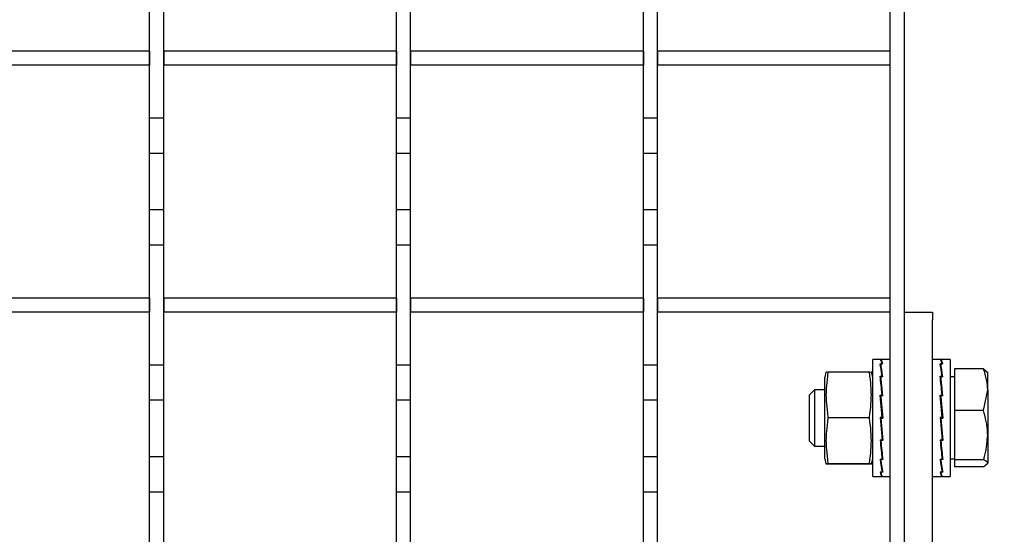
# Model space of a CAD drawing. Extents: x -72 to 51457, y 0 to 26838.
# Tile 118 of 203: x 9474 to 9613, y 9611 to 9684. Entities that reach past the tile are written whole.
import ezdxf
from ezdxf.enums import TextEntityAlignment as Align

# ---------------------------------------------------------------- set-up
doc = ezdxf.new("R2010")
doc.units = 0
doc.header["$LTSCALE"] = 12
for name, pattern in [('LDM', [0]), ('LEA', [0]), ('LFUN', [0]), ('SOLID_THIN', [0])]:
    doc.linetypes.add(name, pattern=pattern)
doc.layers.get('0').update_dxf_attribs({"linetype": 'CONTINUOUS'})
doc.layers.add('4', color=7, linetype='CONTINUOUS')
doc.styles.get("Standard").update_dxf_attribs({"font": 'medtext', "width": 0.75})
doc.styles.add('TDM', font='TXT', dxfattribs={"width": 0.675})
doc.dimstyles.new('MEDDIM1642', dxfattribs={"dimscale": 20, "dimtxt": 6, "dimasz": 3.5, "dimexe": 2.5, "dimexo": 2.5, "dimgap": 1.665, "dimtad": 1, "dimdec": 4, "dimrnd": 1, "dimzin": 12, "dimdsep": 46, "dimtxsty": 'Standard', "dimblk": 'MEDFUNV_7', "dimcen": 30, "dimclrd": 7, "dimclre": 7, "dimclrt": 7, "dimadec": 0, "dimazin": 0, "dimtfac": 0.7, "dimtdec": 4, "dimtmove": 0, "dimatfit": 3, "dimldrblk": 'MEDFUNV_7', "dimfxl": 0, "dimtolj": 1, "dimtzin": 0, "dimarcsym": 0})
doc.dimstyles.new('MEDDIM8157', dxfattribs={"dimscale": 20, "dimtxt": 6, "dimasz": 3.5, "dimexe": 2.5, "dimexo": 2.5, "dimgap": 1.665, "dimtad": 1, "dimdec": 4, "dimrnd": 1, "dimzin": 12, "dimdsep": 46, "dimtxsty": 'Standard', "dimblk": 'MEDFUNV_7', "dimcen": 30, "dimclrd": 7, "dimclre": 7, "dimclrt": 7, "dimadec": 0, "dimazin": 0, "dimtfac": 0.7, "dimtdec": 4, "dimtmove": 0, "dimatfit": 3, "dimldrblk": 'MEDFUNV_7', "dimfxl": 0, "dimtolj": 1, "dimtzin": 0, "dimarcsym": 0})

# ---------------------------------------------------------------- blocks, each defined once
blk = doc.blocks.new('MEDFUNV_6')
at = {"color": 0, "linetype": 'LFUN', "lineweight": -2}
for points in [[(1, 0.1333), (0, 0), (1, -0.1333), (1, 0.1333)], [(1, 0.1111), (0.1667, 0), (1, -0.1111)], [(1, 0.0889), (0.3333, 0), (1, -0.0889)], [(1, 0.0667), (0.5, 0), (1, -0.0667)], [(1, 0.0444), (0.6667, 0), (1, -0.0444)], [(1, 0.0222), (0.8333, 0), (1, -0.0222)]]:
    blk.add_lwpolyline(points, dxfattribs=at)
blk = doc.blocks.new('MEDFUNV_7')
at = {"color": 0, "linetype": 'LFUN', "lineweight": -2}
for points in [[(-1, 0.1333), (0, 0), (-1, -0.1333), (-1, 0.1333)], [(-1, 0.1111), (-0.1667, 0), (-1, -0.1111)], [(-1, 0.0889), (-0.3333, 0), (-1, -0.0889)], [(-1, 0.0667), (-0.5, 0), (-1, -0.0667)], [(-1, 0.0444), (-0.6667, 0), (-1, -0.0444)], [(-1, 0.0222), (-0.8333, 0), (-1, -0.0222)]]:
    blk.add_lwpolyline(points, dxfattribs=at)
blk = doc.blocks.new('MEDCLUMP_DIM_1643_')
at = {"layer": '4', "color": 7, "linetype": 'LEA', "lineweight": 25}
for p, q in [((5834.76, 9566.68), (5834.76, 10860.26)), ((10834.76, 9478.68), (10834.76, 10860.26))]:
    blk.add_line(p, q, dxfattribs=at)
at = {"layer": '4', "color": 7, "linetype": 'LDM', "lineweight": 25}
blk.add_line((5834.76, 10810.26), (10834.76, 10810.26), dxfattribs=at)
at = {"layer": '4', "color": 7, "linetype": 'LDM', "lineweight": 25, "xscale": 70, "yscale": 70, "zscale": 70}
for name, p in [('MEDFUNV_6', (5834.76, 10810.26)), ('MEDFUNV_7', (10834.76, 10810.26))]:
    blk.add_blockref(name, p, dxfattribs=at)
at = {"layer": '4', "color": 7, "lineweight": 25, "style": 'TDM', "width": 0.781579}
blk.add_text('5000', height=120, dxfattribs=at).set_placement((8186.26, 10810.26), align=Align.BOTTOM_LEFT)
blk = doc.blocks.new('*D70')
at = {"lineweight": 0}
blk.add_blockref('MEDCLUMP_DIM_1643_', (0, 0), dxfattribs=at)
blk = doc.blocks.new('MEDCLUMP_DIM_8158_')
at = {"layer": '4', "color": 7, "linetype": 'LEA', "lineweight": 25}
for p, q in [((5834.76, 10690.47), (5834.76, 11104.98)), ((11834.76, 9566.34), (11834.76, 11104.98))]:
    blk.add_line(p, q, dxfattribs=at)
at = {"layer": '4', "color": 7, "linetype": 'LDM', "lineweight": 25}
blk.add_line((5834.76, 11054.98), (11834.76, 11054.98), dxfattribs=at)
at = {"layer": '4', "color": 7, "linetype": 'LDM', "lineweight": 25, "xscale": 70, "yscale": 70, "zscale": 70}
for name, p in [('MEDFUNV_6', (5834.76, 11054.98)), ('MEDFUNV_7', (11834.76, 11054.98))]:
    blk.add_blockref(name, p, dxfattribs=at)
at = {"layer": '4', "color": 7, "lineweight": 25, "style": 'TDM'}
for s, width, p in [('( Option Aquaclean)', 0.748515, (8267.25, 11054.98)), ('6000', 0.781579, (7890.26, 11054.98))]:
    blk.add_text(s, height=120, dxfattribs=dict(at, width=width)).set_placement(p, align=Align.BOTTOM_LEFT)
blk = doc.blocks.new('*D16')
at = {"lineweight": 0}
blk.add_blockref('MEDCLUMP_DIM_8158_', (0, 0), dxfattribs=at)
blk = doc.blocks.new('Vela_Drauf')
at = {"color": 7, "linetype": 'SOLID_THIN', "lineweight": 25}
for p, q in [((9597.26, 9537.68), (9597.26, 9787.68)), ((9599.26, 9642.63), (9599.26, 9787.68)), ((9492.26, 9670.18), (9492.26, 9687.18)), ((9494.26, 9670.18), (9494.26, 9687.18)), ((9527.26, 9670.18), (9527.26, 9687.18)), ((9529.26, 9670.18), (9529.26, 9687.18)), ((9562.26, 9670.18), (9562.26, 9687.18)), ((9564.26, 9670.18), (9564.26, 9687.18)), ((9492.26, 9679.68), (9459.26, 9679.68)), ((9492.26, 9679.68), (9492.26, 9677.68)), ((9494.26, 9679.68), (9494.26, 9677.68)), ((9527.26, 9679.68), (9494.26, 9679.68)), ((9527.26, 9679.68), (9527.26, 9677.68)), ((9529.26, 9679.68), (9529.26, 9677.68)), ((9562.26, 9679.68), (9529.26, 9679.68)), ((9562.26, 9679.68), (9562.26, 9677.68)), ((9564.26, 9679.68), (9564.26, 9677.68)), ((9597.26, 9679.68), (9564.26, 9679.68)), ((9597.26, 9677.68), (9597.26, 9679.68)), ((9492.26, 9677.68), (9459.26, 9677.68)), ((9527.26, 9677.68), (9494.26, 9677.68)), ((9562.26, 9677.68), (9529.26, 9677.68)), ((9597.26, 9677.68), (9564.26, 9677.68)), ((9494.26, 9670.18), (9492.26, 9670.18)), ((9492.26, 9665.18), (9492.26, 9670.18)), ((9494.26, 9665.18), (9494.26, 9670.18)), ((9529.26, 9670.18), (9527.26, 9670.18)), ((9527.26, 9665.18), (9527.26, 9670.18)), ((9529.26, 9665.18), (9529.26, 9670.18)), ((9564.26, 9670.18), (9562.26, 9670.18)), ((9562.26, 9665.18), (9562.26, 9670.18)), ((9564.26, 9665.18), (9564.26, 9670.18)), ((9494.26, 9665.18), (9492.26, 9665.18)), ((9492.26, 9657.18), (9492.26, 9665.18)), ((9494.26, 9657.18), (9494.26, 9665.18)), ((9529.26, 9665.18), (9527.26, 9665.18)), ((9527.26, 9657.18), (9527.26, 9665.18)), ((9529.26, 9657.18), (9529.26, 9665.18)), ((9564.26, 9665.18), (9562.26, 9665.18)), ((9562.26, 9657.18), (9562.26, 9665.18)), ((9564.26, 9657.18), (9564.26, 9665.18)), ((9494.26, 9657.18), (9492.26, 9657.18)), ((9492.26, 9652.18), (9492.26, 9657.18)), ((9494.26, 9652.18), (9494.26, 9657.18)), ((9529.26, 9657.18), (9527.26, 9657.18)), ((9527.26, 9652.18), (9527.26, 9657.18)), ((9529.26, 9652.18), (9529.26, 9657.18)), ((9564.26, 9657.18), (9562.26, 9657.18)), ((9562.26, 9652.18), (9562.26, 9657.18)), ((9564.26, 9652.18), (9564.26, 9657.18)), ((9494.26, 9652.18), (9492.26, 9652.18)), ((9492.26, 9635.18), (9492.26, 9652.18)), ((9494.26, 9635.18), (9494.26, 9652.18)), ((9529.26, 9652.18), (9527.26, 9652.18)), ((9527.26, 9635.18), (9527.26, 9652.18)), ((9529.26, 9635.18), (9529.26, 9652.18)), ((9564.26, 9652.18), (9562.26, 9652.18)), ((9562.26, 9635.18), (9562.26, 9652.18)), ((9564.26, 9635.18), (9564.26, 9652.18)), ((9492.26, 9644.68), (9459.26, 9644.68)), ((9492.26, 9644.68), (9492.26, 9642.68)), ((9494.26, 9644.68), (9494.26, 9642.68)), ((9527.26, 9644.68), (9494.26, 9644.68)), ((9527.26, 9644.68), (9527.26, 9642.68)), ((9529.26, 9644.68), (9529.26, 9642.68)), ((9562.26, 9644.68), (9529.26, 9644.68)), ((9562.26, 9644.68), (9562.26, 9642.68)), ((9564.26, 9644.68), (9564.26, 9642.68)), ((9597.26, 9644.68), (9564.26, 9644.68)), ((9597.26, 9642.68), (9597.26, 9644.68)), ((9492.26, 9642.68), (9459.26, 9642.68)), ((9527.26, 9642.68), (9494.26, 9642.68)), ((9562.26, 9642.68), (9529.26, 9642.68)), ((9597.26, 9642.68), (9564.26, 9642.68)), ((9599.26, 9642.68), (9603.26, 9642.68)), ((9599.26, 9641.58), (9599.26, 9642.63)), ((9599.26, 9524.68), (9599.26, 9641.58)), ((9603.26, 9642.68), (9603.26, 9641.58)), ((9603.26, 9524.68), (9603.26, 9641.58)), ((9595.82, 9635.98), (9594.76, 9635.98)), ((9594.76, 9619.38), (9594.76, 9635.98)), ((9595.83, 9635.98), (9595.91, 9635.98)), ((9596.19, 9635.98), (9595.91, 9635.98)), ((9595.91, 9635.98), (9595.91, 9635.92)), ((9597.26, 9635.98), (9596.19, 9635.98)), ((9604.32, 9635.98), (9603.26, 9635.98)), ((9604.33, 9635.98), (9604.41, 9635.98)), ((9604.69, 9635.98), (9604.41, 9635.98)), ((9604.41, 9635.98), (9604.41, 9635.92)), ((9605.76, 9635.98), (9604.69, 9635.98)), ((9605.76, 9635.98), (9605.76, 9620.76)), ((9494.26, 9635.18), (9492.26, 9635.18)), ((9492.26, 9630.18), (9492.26, 9635.18)), ((9494.26, 9630.18), (9494.26, 9635.18)), ((9529.26, 9635.18), (9527.26, 9635.18)), ((9527.26, 9630.18), (9527.26, 9635.18)), ((9529.26, 9630.18), (9529.26, 9635.18)), ((9564.26, 9635.18), (9562.26, 9635.18)), ((9562.26, 9630.18), (9562.26, 9635.18)), ((9564.26, 9630.18), (9564.26, 9635.18)), ((9595.82, 9635.37), (9596.01, 9635.37)), ((9596.19, 9635.34), (9595.91, 9635.34)), ((9595.91, 9635.34), (9595.92, 9634.86)), ((9595.92, 9634.91), (9595.91, 9634.91)), ((9596.01, 9635.37), (9596.1, 9635.37)), ((9596.01, 9635.34), (9596.01, 9635.37)), ((9596.1, 9635.37), (9596.1, 9635.34)), ((9604.32, 9635.37), (9604.51, 9635.37)), ((9604.69, 9635.34), (9604.41, 9635.34)), ((9604.41, 9635.34), (9604.42, 9634.86)), ((9604.42, 9634.91), (9604.41, 9634.91)), ((9604.51, 9635.37), (9604.6, 9635.37)), ((9604.51, 9635.34), (9604.51, 9635.37)), ((9604.6, 9635.37), (9604.6, 9635.34)), ((9610.48, 9634.64), (9606.36, 9634.64)), ((9606.36, 9634.64), (9606.36, 9628.72)), ((9610.48, 9634.64), (9611.06, 9634.12)), ((9588.14, 9634.18), (9587.96, 9633.48)), ((9587.96, 9621.88), (9587.96, 9633.48)), ((9588.41, 9634.21), (9594.3, 9634.21)), ((9594.76, 9633.48), (9594.57, 9634.18)), ((9595.82, 9633.59), (9596.01, 9633.59)), ((9595.91, 9633.23), (9595.86, 9633.23)), ((9596.19, 9633.53), (9595.91, 9633.53)), ((9595.91, 9633.53), (9595.92, 9633.17)), ((9595.92, 9633.17), (9596.16, 9630.83)), ((9596.01, 9633.59), (9596.1, 9633.59)), ((9596.01, 9633.53), (9596.01, 9633.59)), ((9596.02, 9634.21), (9596.13, 9633.53)), ((9596.1, 9633.59), (9596.1, 9633.53)), ((9604.32, 9633.59), (9604.51, 9633.59)), ((9604.41, 9633.23), (9604.36, 9633.23)), ((9604.69, 9633.53), (9604.41, 9633.53)), ((9604.41, 9633.53), (9604.42, 9633.17)), ((9604.42, 9633.17), (9604.66, 9630.83)), ((9604.51, 9633.59), (9604.6, 9633.59)), ((9604.51, 9633.53), (9604.51, 9633.59)), ((9604.52, 9634.21), (9604.63, 9633.53)), ((9604.6, 9633.59), (9604.6, 9633.53)), ((9606.36, 9633.5), (9605.76, 9633.5)), ((9611.06, 9631.68), (9611.06, 9634.18)), ((9586.52, 9631.68), (9585.76, 9630.92)), ((9587.96, 9631.68), (9586.52, 9631.68)), ((9586.52, 9631.68), (9586.52, 9623.68)), ((9610.48, 9628.72), (9611.06, 9631.68)), ((9611.06, 9631.68), (9611.06, 9625.24)), ((9585.76, 9630.92), (9585.76, 9624.45)), ((9595.82, 9630.91), (9596.01, 9630.91)), ((9595.91, 9630.72), (9595.83, 9630.72)), ((9596.19, 9630.83), (9595.91, 9630.83)), ((9595.91, 9630.83), (9595.92, 9630.63)), ((9595.92, 9630.63), (9596.18, 9627.65)), ((9596.01, 9630.91), (9596.1, 9630.91)), ((9596.01, 9630.91), (9596.01, 9630.91)), ((9596.01, 9630.83), (9596.01, 9630.91)), ((9596.1, 9630.91), (9596.1, 9630.83)), ((9604.32, 9630.91), (9604.51, 9630.91)), ((9604.41, 9630.72), (9604.33, 9630.72)), ((9604.69, 9630.83), (9604.41, 9630.83)), ((9604.41, 9630.83), (9604.42, 9630.63)), ((9604.42, 9630.63), (9604.68, 9627.65)), ((9604.51, 9630.91), (9604.6, 9630.91)), ((9604.51, 9630.83), (9604.51, 9630.91)), ((9604.6, 9630.91), (9604.6, 9630.83)), ((9494.26, 9630.18), (9492.26, 9630.18)), ((9492.26, 9622.18), (9492.26, 9630.18)), ((9494.26, 9622.18), (9494.26, 9630.18)), ((9529.26, 9630.18), (9527.26, 9630.18)), ((9527.26, 9622.18), (9527.26, 9630.18)), ((9529.26, 9622.18), (9529.26, 9630.18)), ((9564.26, 9630.18), (9562.26, 9630.18)), ((9562.26, 9622.18), (9562.26, 9630.18)), ((9564.26, 9622.18), (9564.26, 9630.18)), ((9588.41, 9627.73), (9594.3, 9627.73)), ((9595.82, 9627.74), (9596.01, 9627.74)), ((9595.83, 9627.74), (9595.82, 9627.74)), ((9595.83, 9627.74), (9596.09, 9624.76)), ((9596.01, 9627.74), (9595.83, 9627.74)), ((9596.19, 9627.65), (9595.91, 9627.65)), ((9595.91, 9627.65), (9595.92, 9627.65)), ((9596.01, 9627.65), (9595.92, 9627.65)), ((9596.01, 9627.74), (9596.1, 9627.74)), ((9596.01, 9627.65), (9596.01, 9627.74)), ((9596.01, 9627.74), (9596.01, 9627.74)), ((9596.09, 9627.74), (9596.01, 9627.74)), ((9596.01, 9627.74), (9596.01, 9627.74)), ((9596.01, 9627.65), (9596.18, 9627.65)), ((9596.1, 9627.74), (9596.09, 9627.74)), ((9596.19, 9627.65), (9596.18, 9627.65)), ((9604.32, 9627.74), (9604.51, 9627.74)), ((9604.33, 9627.74), (9604.32, 9627.74)), ((9604.33, 9627.74), (9604.59, 9624.76)), ((9604.51, 9627.74), (9604.33, 9627.74)), ((9604.69, 9627.65), (9604.41, 9627.65)), ((9604.41, 9627.65), (9604.42, 9627.65)), ((9604.51, 9627.65), (9604.42, 9627.65)), ((9604.51, 9627.74), (9604.6, 9627.74)), ((9604.51, 9627.65), (9604.51, 9627.74)), ((9604.51, 9627.74), (9604.51, 9627.74)), ((9604.59, 9627.74), (9604.51, 9627.74)), ((9604.51, 9627.74), (9604.51, 9627.74)), ((9604.51, 9627.65), (9604.68, 9627.65)), ((9604.6, 9627.74), (9604.59, 9627.74)), ((9604.69, 9627.65), (9604.68, 9627.65)), ((9610.48, 9628.72), (9606.36, 9628.72)), ((9606.36, 9628.72), (9606.36, 9621.76)), ((9596.1, 9624.56), (9596.09, 9624.76)), ((9604.6, 9624.56), (9604.59, 9624.76)), ((9611.06, 9625.24), (9611.06, 9621.25)), ((9585.76, 9624.45), (9586.52, 9623.68)), ((9586.52, 9623.68), (9587.96, 9623.68)), ((9595.82, 9624.56), (9596.01, 9624.56)), ((9595.85, 9624.56), (9596.09, 9622.23)), ((9595.91, 9624.48), (9595.91, 9624.56)), ((9596.19, 9624.48), (9595.91, 9624.48)), ((9596.01, 9624.56), (9596.1, 9624.56)), ((9596.09, 9624.68), (9596.17, 9624.68)), ((9604.32, 9624.56), (9604.51, 9624.56)), ((9604.35, 9624.56), (9604.59, 9622.23)), ((9604.41, 9624.48), (9604.41, 9624.56)), ((9604.69, 9624.48), (9604.41, 9624.48)), ((9604.51, 9624.56), (9604.6, 9624.56)), ((9604.59, 9624.68), (9604.67, 9624.68)), ((9494.26, 9622.18), (9492.26, 9622.18)), ((9492.26, 9617.18), (9492.26, 9622.18)), ((9494.26, 9617.18), (9494.26, 9622.18)), ((9529.26, 9622.18), (9527.26, 9622.18)), ((9527.26, 9617.18), (9527.26, 9622.18)), ((9529.26, 9617.18), (9529.26, 9622.18)), ((9564.26, 9622.18), (9562.26, 9622.18)), ((9562.26, 9617.18), (9562.26, 9622.18)), ((9564.26, 9617.18), (9564.26, 9622.18)), ((9596.1, 9621.86), (9596.09, 9622.23)), ((9596.09, 9622.16), (9596.15, 9622.16)), ((9604.6, 9621.86), (9604.59, 9622.23)), ((9604.59, 9622.16), (9604.65, 9622.16)), ((9587.96, 9621.88), (9588.14, 9621.18)), ((9588.41, 9621.21), (9594.3, 9621.21)), ((9588.41, 9621.16), (9594.3, 9621.16)), ((9594.57, 9621.18), (9594.76, 9621.88)), ((9595.82, 9621.86), (9596.01, 9621.86)), ((9595.99, 9621.2), (9595.88, 9621.86)), ((9595.91, 9621.79), (9595.91, 9621.86)), ((9596.19, 9621.79), (9595.91, 9621.79)), ((9596.01, 9621.86), (9596.1, 9621.86)), ((9596.09, 9620.51), (9596.1, 9620.04)), ((9604.32, 9621.86), (9604.51, 9621.86)), ((9604.49, 9621.2), (9604.38, 9621.86)), ((9604.41, 9621.79), (9604.41, 9621.86)), ((9604.69, 9621.79), (9604.41, 9621.79)), ((9604.51, 9621.86), (9604.6, 9621.86)), ((9604.59, 9620.51), (9604.6, 9620.04)), ((9605.76, 9621.87), (9606.36, 9621.87)), ((9605.76, 9620.76), (9605.76, 9619.38)), ((9610.48, 9621.76), (9606.36, 9621.76)), ((9606.36, 9621.76), (9606.36, 9620.73)), ((9610.48, 9620.73), (9606.36, 9620.73)), ((9610.48, 9620.73), (9611.06, 9621.25)), ((9594.76, 9619.38), (9595.82, 9619.38)), ((9595.82, 9620.04), (9596.01, 9620.04)), ((9595.82, 9619.38), (9596.01, 9619.38)), ((9595.91, 9620), (9595.91, 9620.04)), ((9596.19, 9620), (9595.91, 9620)), ((9596.19, 9619.38), (9595.91, 9619.38)), ((9596.01, 9620.04), (9596.1, 9620.04)), ((9596.01, 9619.38), (9596.1, 9619.38)), ((9596.09, 9620.48), (9596.1, 9620.48)), ((9596.1, 9619.38), (9596.1, 9619.45)), ((9596.19, 9619.38), (9597.26, 9619.38)), ((9603.26, 9619.38), (9604.32, 9619.38)), ((9604.32, 9620.04), (9604.51, 9620.04)), ((9604.32, 9619.38), (9604.51, 9619.38)), ((9604.41, 9620), (9604.41, 9620.04)), ((9604.69, 9620), (9604.41, 9620)), ((9604.69, 9619.38), (9604.41, 9619.38)), ((9604.51, 9620.04), (9604.6, 9620.04)), ((9604.51, 9619.38), (9604.6, 9619.38)), ((9604.59, 9620.48), (9604.6, 9620.48)), ((9604.6, 9619.38), (9604.6, 9619.45)), ((9604.69, 9619.38), (9605.76, 9619.38)), ((9494.26, 9617.18), (9492.26, 9617.18)), ((9492.26, 9600.18), (9492.26, 9617.18)), ((9494.26, 9600.18), (9494.26, 9617.18)), ((9529.26, 9617.18), (9527.26, 9617.18)), ((9527.26, 9600.18), (9527.26, 9617.18)), ((9529.26, 9600.18), (9529.26, 9617.18)), ((9564.26, 9617.18), (9562.26, 9617.18)), ((9562.26, 9600.18), (9562.26, 9617.18)), ((9564.26, 9600.18), (9564.26, 9617.18))]:
    blk.add_line(p, q, dxfattribs=at)
for points in [[(9596.1, 9627.74), (9595.96, 9629.36), (9595.82, 9630.91)], [(9596.19, 9627.65), (9596.05, 9629.27), (9595.91, 9630.83)], [(9604.6, 9627.74), (9604.46, 9629.36), (9604.32, 9630.91)], [(9604.69, 9627.65), (9604.55, 9629.27), (9604.41, 9630.83)], [(9595.82, 9627.74), (9595.96, 9626.12), (9596.1, 9624.56)], [(9595.91, 9627.65), (9596.05, 9626.03), (9596.19, 9624.48)], [(9604.32, 9627.74), (9604.46, 9626.12), (9604.6, 9624.56)], [(9604.41, 9627.65), (9604.55, 9626.03), (9604.69, 9624.48)]]:
    blk.add_lwpolyline(points, dxfattribs=at)
for points in [[(9596.1, 9635.37), (9596.01, 9635.78), (9595.91, 9635.99), (9595.82, 9635.98)], [(9596.19, 9635.34), (9596.1, 9635.76), (9596, 9635.98), (9595.91, 9635.98)], [(9604.6, 9635.37), (9604.51, 9635.78), (9604.41, 9635.99), (9604.32, 9635.98)], [(9604.69, 9635.34), (9604.6, 9635.76), (9604.5, 9635.98), (9604.41, 9635.98)], [(9596.1, 9633.59), (9596, 9634.38), (9595.91, 9634.95), (9595.82, 9635.37)], [(9596.19, 9633.53), (9596.09, 9634.33), (9596, 9634.91), (9595.91, 9635.34)], [(9604.6, 9633.59), (9604.5, 9634.38), (9604.41, 9634.95), (9604.32, 9635.37)], [(9604.69, 9633.53), (9604.59, 9634.33), (9604.5, 9634.91), (9604.41, 9635.34)], [(9611.06, 9631.68), (9611.05, 9632.53), (9610.93, 9633.14), (9610.48, 9634.64)], [(9596.1, 9630.91), (9596, 9631.93), (9595.91, 9632.82), (9595.82, 9633.59)], [(9596.19, 9630.83), (9596.1, 9631.85), (9596, 9632.75), (9595.91, 9633.53)], [(9604.6, 9630.91), (9604.5, 9631.93), (9604.41, 9632.82), (9604.32, 9633.59)], [(9604.69, 9630.83), (9604.6, 9631.85), (9604.5, 9632.75), (9604.41, 9633.53)], [(9611.06, 9625.24), (9611.05, 9625.6), (9611.02, 9626.15), (9610.94, 9626.81), (9610.79, 9627.54), (9610.61, 9628.24), (9610.48, 9628.72)], [(9610.48, 9621.76), (9610.58, 9622.1), (9610.73, 9622.63), (9610.86, 9623.28), (9610.96, 9624.02), (9611.02, 9624.75), (9611.06, 9625.24)], [(9595.82, 9624.56), (9595.91, 9623.54), (9596, 9622.64), (9596.1, 9621.86)], [(9595.91, 9624.48), (9596, 9623.46), (9596.1, 9622.57), (9596.19, 9621.79)], [(9604.32, 9624.56), (9604.41, 9623.54), (9604.5, 9622.64), (9604.6, 9621.86)], [(9604.41, 9624.48), (9604.5, 9623.46), (9604.6, 9622.57), (9604.69, 9621.79)], [(9595.82, 9621.86), (9595.91, 9621.06), (9596, 9620.48), (9596.1, 9620.04)], [(9595.91, 9621.79), (9596, 9621), (9596.09, 9620.43), (9596.19, 9620)], [(9604.32, 9621.86), (9604.41, 9621.06), (9604.5, 9620.48), (9604.6, 9620.04)], [(9604.41, 9621.79), (9604.5, 9621), (9604.59, 9620.43), (9604.69, 9620)], [(9611.06, 9621.25), (9611.05, 9621.39), (9610.93, 9621.5), (9610.48, 9621.76)], [(9595.82, 9620.04), (9595.91, 9619.61), (9596.01, 9619.39), (9596.1, 9619.38)], [(9595.91, 9620), (9596, 9619.59), (9596.1, 9619.38), (9596.19, 9619.38)], [(9604.32, 9620.04), (9604.41, 9619.61), (9604.51, 9619.39), (9604.6, 9619.38)], [(9604.41, 9620), (9604.5, 9619.59), (9604.6, 9619.38), (9604.69, 9619.38)]]:
    blk.add_open_spline(points, degree=3, dxfattribs=at)
for points in [[(9588.17, 9634.18), (9588.15, 9634.19), (9588.14, 9634.19), (9588.14, 9634.19), (9588.14, 9634.19), (9588.21, 9634.2), (9588.41, 9634.21)], [(9588.41, 9634.21), (9588.21, 9632.55), (9588.14, 9631.8), (9588.14, 9630.98), (9588.15, 9630.15), (9588.21, 9629.39), (9588.41, 9627.73)], [(9594.3, 9627.73), (9594.51, 9629.39), (9594.57, 9630.14), (9594.57, 9630.96), (9594.57, 9631.79), (9594.51, 9632.55), (9594.3, 9634.21)], [(9594.3, 9634.21), (9594.5, 9634.2), (9594.57, 9634.19), (9594.57, 9634.19), (9594.57, 9634.19), (9594.56, 9634.19), (9594.54, 9634.18)], [(9588.41, 9627.73), (9588.21, 9626.07), (9588.14, 9625.31), (9588.14, 9624.48), (9588.15, 9623.64), (9588.21, 9622.88), (9588.41, 9621.21)], [(9594.3, 9621.21), (9594.51, 9622.88), (9594.57, 9623.63), (9594.57, 9624.46), (9594.57, 9625.3), (9594.51, 9626.06), (9594.3, 9627.73)], [(9588.41, 9621.21), (9588.2, 9621.2), (9588.14, 9621.19), (9588.14, 9621.18), (9588.14, 9621.18), (9588.21, 9621.17), (9588.41, 9621.16)], [(9594.3, 9621.16), (9594.5, 9621.17), (9594.57, 9621.18), (9594.57, 9621.18), (9594.57, 9621.19), (9594.51, 9621.2), (9594.3, 9621.21)]]:
    blk.add_open_spline(points, degree=3, knots=[0, 0, 0, 0, 1, 1, 1, 2, 2, 2, 2], dxfattribs=at)
blk = doc.blocks.new('Türen_Drauf')
at = {"color": 7, "linetype": 'SOLID_THIN', "lineweight": 25}
for p, q in [((9597.26, 9537.68), (9597.26, 9787.68)), ((9599.26, 9642.63), (9599.26, 9787.68)), ((9492.26, 9670.18), (9492.26, 9687.18)), ((9494.26, 9670.18), (9494.26, 9687.18)), ((9527.26, 9670.18), (9527.26, 9687.18)), ((9529.26, 9670.18), (9529.26, 9687.18)), ((9562.26, 9670.18), (9562.26, 9687.18)), ((9564.26, 9670.18), (9564.26, 9687.18)), ((9492.26, 9679.68), (9459.26, 9679.68)), ((9492.26, 9679.68), (9492.26, 9677.68)), ((9494.26, 9679.68), (9494.26, 9677.68)), ((9527.26, 9679.68), (9494.26, 9679.68)), ((9527.26, 9679.68), (9527.26, 9677.68)), ((9529.26, 9679.68), (9529.26, 9677.68)), ((9562.26, 9679.68), (9529.26, 9679.68)), ((9562.26, 9679.68), (9562.26, 9677.68)), ((9564.26, 9679.68), (9564.26, 9677.68)), ((9597.26, 9679.68), (9564.26, 9679.68)), ((9597.26, 9677.68), (9597.26, 9679.68)), ((9492.26, 9677.68), (9459.26, 9677.68)), ((9527.26, 9677.68), (9494.26, 9677.68)), ((9562.26, 9677.68), (9529.26, 9677.68)), ((9597.26, 9677.68), (9564.26, 9677.68)), ((9494.26, 9670.18), (9492.26, 9670.18)), ((9492.26, 9665.18), (9492.26, 9670.18)), ((9494.26, 9665.18), (9494.26, 9670.18)), ((9529.26, 9670.18), (9527.26, 9670.18)), ((9527.26, 9665.18), (9527.26, 9670.18)), ((9529.26, 9665.18), (9529.26, 9670.18)), ((9564.26, 9670.18), (9562.26, 9670.18)), ((9562.26, 9665.18), (9562.26, 9670.18)), ((9564.26, 9665.18), (9564.26, 9670.18)), ((9494.26, 9665.18), (9492.26, 9665.18)), ((9492.26, 9657.18), (9492.26, 9665.18)), ((9494.26, 9657.18), (9494.26, 9665.18)), ((9529.26, 9665.18), (9527.26, 9665.18)), ((9527.26, 9657.18), (9527.26, 9665.18)), ((9529.26, 9657.18), (9529.26, 9665.18)), ((9564.26, 9665.18), (9562.26, 9665.18)), ((9562.26, 9657.18), (9562.26, 9665.18)), ((9564.26, 9657.18), (9564.26, 9665.18)), ((9494.26, 9657.18), (9492.26, 9657.18)), ((9492.26, 9652.18), (9492.26, 9657.18)), ((9494.26, 9652.18), (9494.26, 9657.18)), ((9529.26, 9657.18), (9527.26, 9657.18)), ((9527.26, 9652.18), (9527.26, 9657.18)), ((9529.26, 9652.18), (9529.26, 9657.18)), ((9564.26, 9657.18), (9562.26, 9657.18)), ((9562.26, 9652.18), (9562.26, 9657.18)), ((9564.26, 9652.18), (9564.26, 9657.18)), ((9494.26, 9652.18), (9492.26, 9652.18)), ((9492.26, 9635.18), (9492.26, 9652.18)), ((9494.26, 9635.18), (9494.26, 9652.18)), ((9529.26, 9652.18), (9527.26, 9652.18)), ((9527.26, 9635.18), (9527.26, 9652.18)), ((9529.26, 9635.18), (9529.26, 9652.18)), ((9564.26, 9652.18), (9562.26, 9652.18)), ((9562.26, 9635.18), (9562.26, 9652.18)), ((9564.26, 9635.18), (9564.26, 9652.18)), ((9492.26, 9644.68), (9459.26, 9644.68)), ((9492.26, 9644.68), (9492.26, 9642.68)), ((9494.26, 9644.68), (9494.26, 9642.68)), ((9527.26, 9644.68), (9494.26, 9644.68)), ((9527.26, 9644.68), (9527.26, 9642.68)), ((9529.26, 9644.68), (9529.26, 9642.68)), ((9562.26, 9644.68), (9529.26, 9644.68)), ((9562.26, 9644.68), (9562.26, 9642.68)), ((9564.26, 9644.68), (9564.26, 9642.68)), ((9597.26, 9644.68), (9564.26, 9644.68)), ((9597.26, 9642.68), (9597.26, 9644.68)), ((9492.26, 9642.68), (9459.26, 9642.68)), ((9527.26, 9642.68), (9494.26, 9642.68)), ((9562.26, 9642.68), (9529.26, 9642.68)), ((9597.26, 9642.68), (9564.26, 9642.68)), ((9599.26, 9642.68), (9603.26, 9642.68)), ((9599.26, 9641.58), (9599.26, 9642.63)), ((9599.26, 9524.68), (9599.26, 9641.58)), ((9603.26, 9642.68), (9603.26, 9641.58)), ((9603.26, 9524.68), (9603.26, 9641.58)), ((9595.82, 9635.98), (9594.76, 9635.98)), ((9594.76, 9619.38), (9594.76, 9635.98)), ((9595.83, 9635.98), (9595.91, 9635.98)), ((9596.19, 9635.98), (9595.91, 9635.98)), ((9595.91, 9635.98), (9595.91, 9635.92)), ((9597.26, 9635.98), (9596.19, 9635.98)), ((9604.32, 9635.98), (9603.26, 9635.98)), ((9604.33, 9635.98), (9604.41, 9635.98)), ((9604.69, 9635.98), (9604.41, 9635.98)), ((9604.41, 9635.98), (9604.41, 9635.92)), ((9605.76, 9635.98), (9604.69, 9635.98)), ((9605.76, 9635.98), (9605.76, 9620.76)), ((9494.26, 9635.18), (9492.26, 9635.18)), ((9492.26, 9630.18), (9492.26, 9635.18)), ((9494.26, 9630.18), (9494.26, 9635.18)), ((9529.26, 9635.18), (9527.26, 9635.18)), ((9527.26, 9630.18), (9527.26, 9635.18)), ((9529.26, 9630.18), (9529.26, 9635.18)), ((9564.26, 9635.18), (9562.26, 9635.18)), ((9562.26, 9630.18), (9562.26, 9635.18)), ((9564.26, 9630.18), (9564.26, 9635.18)), ((9595.82, 9635.37), (9596.01, 9635.37)), ((9596.19, 9635.34), (9595.91, 9635.34)), ((9595.91, 9635.34), (9595.92, 9634.86)), ((9595.92, 9634.91), (9595.91, 9634.91)), ((9596.01, 9635.37), (9596.1, 9635.37)), ((9596.01, 9635.34), (9596.01, 9635.37)), ((9596.1, 9635.37), (9596.1, 9635.34)), ((9604.32, 9635.37), (9604.51, 9635.37)), ((9604.69, 9635.34), (9604.41, 9635.34)), ((9604.41, 9635.34), (9604.42, 9634.86)), ((9604.42, 9634.91), (9604.41, 9634.91)), ((9604.51, 9635.37), (9604.6, 9635.37)), ((9604.51, 9635.34), (9604.51, 9635.37)), ((9604.6, 9635.37), (9604.6, 9635.34)), ((9610.48, 9634.64), (9606.36, 9634.64)), ((9606.36, 9634.64), (9606.36, 9628.72)), ((9610.48, 9634.64), (9611.06, 9634.12)), ((9588.14, 9634.18), (9587.96, 9633.48)), ((9587.96, 9621.88), (9587.96, 9633.48)), ((9588.41, 9634.21), (9594.3, 9634.21)), ((9594.76, 9633.48), (9594.57, 9634.18)), ((9595.82, 9633.59), (9596.01, 9633.59)), ((9595.91, 9633.23), (9595.86, 9633.23)), ((9596.19, 9633.53), (9595.91, 9633.53)), ((9595.91, 9633.53), (9595.92, 9633.17)), ((9595.92, 9633.17), (9596.16, 9630.83)), ((9596.01, 9633.59), (9596.1, 9633.59)), ((9596.01, 9633.53), (9596.01, 9633.59)), ((9596.02, 9634.21), (9596.13, 9633.53)), ((9596.1, 9633.59), (9596.1, 9633.53)), ((9604.32, 9633.59), (9604.51, 9633.59)), ((9604.41, 9633.23), (9604.36, 9633.23)), ((9604.69, 9633.53), (9604.41, 9633.53)), ((9604.41, 9633.53), (9604.42, 9633.17)), ((9604.42, 9633.17), (9604.66, 9630.83)), ((9604.51, 9633.59), (9604.6, 9633.59)), ((9604.51, 9633.53), (9604.51, 9633.59)), ((9604.52, 9634.21), (9604.63, 9633.53)), ((9604.6, 9633.59), (9604.6, 9633.53)), ((9606.36, 9633.5), (9605.76, 9633.5)), ((9611.06, 9631.68), (9611.06, 9634.18)), ((9586.52, 9631.68), (9585.76, 9630.92)), ((9587.96, 9631.68), (9586.52, 9631.68)), ((9586.52, 9631.68), (9586.52, 9623.68)), ((9610.48, 9628.72), (9611.06, 9631.68)), ((9611.06, 9631.68), (9611.06, 9625.24)), ((9585.76, 9630.92), (9585.76, 9624.45)), ((9595.82, 9630.91), (9596.01, 9630.91)), ((9595.91, 9630.72), (9595.83, 9630.72)), ((9596.19, 9630.83), (9595.91, 9630.83)), ((9595.91, 9630.83), (9595.92, 9630.63)), ((9595.92, 9630.63), (9596.18, 9627.65)), ((9596.01, 9630.91), (9596.1, 9630.91)), ((9596.01, 9630.83), (9596.01, 9630.91)), ((9596.1, 9630.91), (9596.1, 9630.83)), ((9604.32, 9630.91), (9604.51, 9630.91)), ((9604.41, 9630.72), (9604.33, 9630.72)), ((9604.69, 9630.83), (9604.41, 9630.83)), ((9604.41, 9630.83), (9604.42, 9630.63)), ((9604.42, 9630.63), (9604.68, 9627.65)), ((9604.51, 9630.91), (9604.6, 9630.91)), ((9604.51, 9630.83), (9604.51, 9630.91)), ((9604.6, 9630.91), (9604.6, 9630.83)), ((9494.26, 9630.18), (9492.26, 9630.18)), ((9492.26, 9622.18), (9492.26, 9630.18)), ((9494.26, 9622.18), (9494.26, 9630.18)), ((9529.26, 9630.18), (9527.26, 9630.18)), ((9527.26, 9622.18), (9527.26, 9630.18)), ((9529.26, 9622.18), (9529.26, 9630.18)), ((9564.26, 9630.18), (9562.26, 9630.18)), ((9562.26, 9622.18), (9562.26, 9630.18)), ((9564.26, 9622.18), (9564.26, 9630.18)), ((9588.41, 9627.73), (9594.3, 9627.73)), ((9595.82, 9627.74), (9596.01, 9627.74)), ((9595.83, 9627.74), (9595.82, 9627.74)), ((9595.83, 9627.74), (9596.09, 9624.76)), ((9596.01, 9627.74), (9595.83, 9627.74)), ((9596.19, 9627.65), (9595.91, 9627.65)), ((9595.91, 9627.65), (9595.92, 9627.65)), ((9596.01, 9627.65), (9595.92, 9627.65)), ((9596.01, 9627.74), (9596.1, 9627.74)), ((9596.01, 9627.65), (9596.01, 9627.74)), ((9596.01, 9627.74), (9596.01, 9627.74)), ((9596.09, 9627.74), (9596.01, 9627.74)), ((9596.01, 9627.74), (9596.01, 9627.74)), ((9596.01, 9627.65), (9596.18, 9627.65)), ((9596.1, 9627.74), (9596.09, 9627.74)), ((9596.19, 9627.65), (9596.18, 9627.65)), ((9604.32, 9627.74), (9604.51, 9627.74)), ((9604.33, 9627.74), (9604.32, 9627.74)), ((9604.33, 9627.74), (9604.59, 9624.76)), ((9604.51, 9627.74), (9604.33, 9627.74)), ((9604.69, 9627.65), (9604.41, 9627.65)), ((9604.41, 9627.65), (9604.42, 9627.65)), ((9604.51, 9627.65), (9604.42, 9627.65)), ((9604.51, 9627.74), (9604.6, 9627.74)), ((9604.51, 9627.65), (9604.51, 9627.74)), ((9604.51, 9627.74), (9604.51, 9627.74)), ((9604.59, 9627.74), (9604.51, 9627.74)), ((9604.51, 9627.74), (9604.51, 9627.74)), ((9604.51, 9627.65), (9604.68, 9627.65)), ((9604.6, 9627.74), (9604.59, 9627.74)), ((9604.69, 9627.65), (9604.68, 9627.65)), ((9610.48, 9628.72), (9606.36, 9628.72)), ((9606.36, 9628.72), (9606.36, 9621.76)), ((9596.1, 9624.56), (9596.09, 9624.76)), ((9604.6, 9624.56), (9604.59, 9624.76)), ((9611.06, 9625.24), (9611.06, 9621.25)), ((9585.76, 9624.45), (9586.52, 9623.68)), ((9586.52, 9623.68), (9587.96, 9623.68)), ((9595.82, 9624.56), (9596.01, 9624.56)), ((9595.85, 9624.56), (9596.09, 9622.23)), ((9595.91, 9624.48), (9595.91, 9624.56)), ((9596.19, 9624.48), (9595.91, 9624.48)), ((9596.01, 9624.56), (9596.1, 9624.56)), ((9596.09, 9624.68), (9596.17, 9624.68)), ((9604.32, 9624.56), (9604.51, 9624.56)), ((9604.35, 9624.56), (9604.59, 9622.23)), ((9604.41, 9624.48), (9604.41, 9624.56)), ((9604.69, 9624.48), (9604.41, 9624.48)), ((9604.51, 9624.56), (9604.6, 9624.56)), ((9604.59, 9624.68), (9604.67, 9624.68)), ((9494.26, 9622.18), (9492.26, 9622.18)), ((9492.26, 9617.18), (9492.26, 9622.18)), ((9494.26, 9617.18), (9494.26, 9622.18)), ((9529.26, 9622.18), (9527.26, 9622.18)), ((9527.26, 9617.18), (9527.26, 9622.18)), ((9529.26, 9617.18), (9529.26, 9622.18)), ((9564.26, 9622.18), (9562.26, 9622.18)), ((9562.26, 9617.18), (9562.26, 9622.18)), ((9564.26, 9617.18), (9564.26, 9622.18)), ((9596.1, 9621.86), (9596.09, 9622.23)), ((9596.09, 9622.16), (9596.15, 9622.16)), ((9604.6, 9621.86), (9604.59, 9622.23)), ((9604.59, 9622.16), (9604.65, 9622.16)), ((9587.96, 9621.88), (9588.14, 9621.18)), ((9588.41, 9621.21), (9594.3, 9621.21)), ((9588.41, 9621.16), (9594.3, 9621.16)), ((9594.57, 9621.18), (9594.76, 9621.88)), ((9595.82, 9621.86), (9596.01, 9621.86)), ((9595.99, 9621.2), (9595.88, 9621.86)), ((9595.91, 9621.79), (9595.91, 9621.86)), ((9596.19, 9621.79), (9595.91, 9621.79)), ((9596.01, 9621.86), (9596.1, 9621.86)), ((9596.09, 9620.51), (9596.1, 9620.04)), ((9604.32, 9621.86), (9604.51, 9621.86)), ((9604.49, 9621.2), (9604.38, 9621.86)), ((9604.41, 9621.79), (9604.41, 9621.86)), ((9604.69, 9621.79), (9604.41, 9621.79)), ((9604.51, 9621.86), (9604.6, 9621.86)), ((9604.59, 9620.51), (9604.6, 9620.04)), ((9605.76, 9621.87), (9606.36, 9621.87)), ((9605.76, 9620.76), (9605.76, 9619.38)), ((9610.48, 9621.76), (9606.36, 9621.76)), ((9606.36, 9621.76), (9606.36, 9620.73)), ((9610.48, 9620.73), (9606.36, 9620.73)), ((9610.48, 9620.73), (9611.06, 9621.25)), ((9594.76, 9619.38), (9595.82, 9619.38)), ((9595.82, 9620.04), (9596.01, 9620.04)), ((9595.82, 9619.38), (9596.01, 9619.38)), ((9595.91, 9620), (9595.91, 9620.04)), ((9596.19, 9620), (9595.91, 9620)), ((9596.19, 9619.38), (9595.91, 9619.38)), ((9596.01, 9620.04), (9596.1, 9620.04)), ((9596.01, 9619.38), (9596.1, 9619.38)), ((9596.09, 9620.48), (9596.1, 9620.48)), ((9596.1, 9619.38), (9596.1, 9619.45)), ((9596.19, 9619.38), (9597.26, 9619.38)), ((9603.26, 9619.38), (9604.32, 9619.38)), ((9604.32, 9620.04), (9604.51, 9620.04)), ((9604.32, 9619.38), (9604.51, 9619.38)), ((9604.41, 9620), (9604.41, 9620.04)), ((9604.69, 9620), (9604.41, 9620)), ((9604.69, 9619.38), (9604.41, 9619.38)), ((9604.51, 9620.04), (9604.6, 9620.04)), ((9604.51, 9619.38), (9604.6, 9619.38)), ((9604.59, 9620.48), (9604.6, 9620.48)), ((9604.6, 9619.38), (9604.6, 9619.45)), ((9604.69, 9619.38), (9605.76, 9619.38)), ((9494.26, 9617.18), (9492.26, 9617.18)), ((9492.26, 9600.18), (9492.26, 9617.18)), ((9494.26, 9600.18), (9494.26, 9617.18)), ((9529.26, 9617.18), (9527.26, 9617.18)), ((9527.26, 9600.18), (9527.26, 9617.18)), ((9529.26, 9600.18), (9529.26, 9617.18)), ((9564.26, 9617.18), (9562.26, 9617.18)), ((9562.26, 9600.18), (9562.26, 9617.18)), ((9564.26, 9600.18), (9564.26, 9617.18))]:
    blk.add_line(p, q, dxfattribs=at)
for points in [[(9596.1, 9627.74), (9595.96, 9629.36), (9595.82, 9630.91)], [(9596.19, 9627.65), (9596.05, 9629.27), (9595.91, 9630.83)], [(9604.6, 9627.74), (9604.46, 9629.36), (9604.32, 9630.91)], [(9604.69, 9627.65), (9604.55, 9629.27), (9604.41, 9630.83)], [(9595.82, 9627.74), (9595.96, 9626.12), (9596.1, 9624.56)], [(9595.91, 9627.65), (9596.05, 9626.03), (9596.19, 9624.48)], [(9604.32, 9627.74), (9604.46, 9626.12), (9604.6, 9624.56)], [(9604.41, 9627.65), (9604.55, 9626.03), (9604.69, 9624.48)]]:
    blk.add_lwpolyline(points, dxfattribs=at)
for points in [[(9596.1, 9635.37), (9596.01, 9635.78), (9595.91, 9635.99), (9595.82, 9635.98)], [(9596.19, 9635.34), (9596.1, 9635.76), (9596, 9635.98), (9595.91, 9635.98)], [(9604.6, 9635.37), (9604.51, 9635.78), (9604.41, 9635.99), (9604.32, 9635.98)], [(9604.69, 9635.34), (9604.6, 9635.76), (9604.5, 9635.98), (9604.41, 9635.98)], [(9596.1, 9633.59), (9596, 9634.38), (9595.91, 9634.95), (9595.82, 9635.37)], [(9596.19, 9633.53), (9596.09, 9634.33), (9596, 9634.91), (9595.91, 9635.34)], [(9604.6, 9633.59), (9604.5, 9634.38), (9604.41, 9634.95), (9604.32, 9635.37)], [(9604.69, 9633.53), (9604.59, 9634.33), (9604.5, 9634.91), (9604.41, 9635.34)], [(9611.06, 9631.68), (9611.05, 9632.53), (9610.93, 9633.14), (9610.48, 9634.64)], [(9596.1, 9630.91), (9596, 9631.93), (9595.91, 9632.82), (9595.82, 9633.59)], [(9596.19, 9630.83), (9596.1, 9631.85), (9596, 9632.75), (9595.91, 9633.53)], [(9604.6, 9630.91), (9604.5, 9631.93), (9604.41, 9632.82), (9604.32, 9633.59)], [(9604.69, 9630.83), (9604.6, 9631.85), (9604.5, 9632.75), (9604.41, 9633.53)], [(9611.06, 9625.24), (9611.05, 9625.6), (9611.02, 9626.15), (9610.94, 9626.81), (9610.79, 9627.54), (9610.61, 9628.24), (9610.48, 9628.72)], [(9610.48, 9621.76), (9610.58, 9622.1), (9610.73, 9622.63), (9610.86, 9623.28), (9610.96, 9624.02), (9611.02, 9624.75), (9611.06, 9625.24)], [(9595.82, 9624.56), (9595.91, 9623.54), (9596, 9622.64), (9596.1, 9621.86)], [(9595.91, 9624.48), (9596, 9623.46), (9596.1, 9622.57), (9596.19, 9621.79)], [(9604.32, 9624.56), (9604.41, 9623.54), (9604.5, 9622.64), (9604.6, 9621.86)], [(9604.41, 9624.48), (9604.5, 9623.46), (9604.6, 9622.57), (9604.69, 9621.79)], [(9595.82, 9621.86), (9595.91, 9621.06), (9596, 9620.48), (9596.1, 9620.04)], [(9595.91, 9621.79), (9596, 9621), (9596.09, 9620.43), (9596.19, 9620)], [(9604.32, 9621.86), (9604.41, 9621.06), (9604.5, 9620.48), (9604.6, 9620.04)], [(9604.41, 9621.79), (9604.5, 9621), (9604.59, 9620.43), (9604.69, 9620)], [(9611.06, 9621.25), (9611.05, 9621.39), (9610.93, 9621.5), (9610.48, 9621.76)], [(9595.82, 9620.04), (9595.91, 9619.61), (9596.01, 9619.39), (9596.1, 9619.38)], [(9595.91, 9620), (9596, 9619.59), (9596.1, 9619.38), (9596.19, 9619.38)], [(9604.32, 9620.04), (9604.41, 9619.61), (9604.51, 9619.39), (9604.6, 9619.38)], [(9604.41, 9620), (9604.5, 9619.59), (9604.6, 9619.38), (9604.69, 9619.38)]]:
    blk.add_open_spline(points, degree=3, dxfattribs=at)
for points in [[(9588.17, 9634.18), (9588.15, 9634.19), (9588.14, 9634.19), (9588.14, 9634.19), (9588.14, 9634.19), (9588.21, 9634.2), (9588.41, 9634.21)], [(9588.41, 9634.21), (9588.21, 9632.55), (9588.14, 9631.8), (9588.14, 9630.98), (9588.15, 9630.15), (9588.21, 9629.39), (9588.41, 9627.73)], [(9594.3, 9627.73), (9594.51, 9629.39), (9594.57, 9630.14), (9594.57, 9630.96), (9594.57, 9631.79), (9594.51, 9632.55), (9594.3, 9634.21)], [(9594.3, 9634.21), (9594.5, 9634.2), (9594.57, 9634.19), (9594.57, 9634.19), (9594.57, 9634.19), (9594.56, 9634.19), (9594.54, 9634.18)], [(9588.41, 9627.73), (9588.21, 9626.07), (9588.14, 9625.31), (9588.14, 9624.48), (9588.15, 9623.64), (9588.21, 9622.88), (9588.41, 9621.21)], [(9594.3, 9621.21), (9594.51, 9622.88), (9594.57, 9623.63), (9594.57, 9624.46), (9594.57, 9625.3), (9594.51, 9626.06), (9594.3, 9627.73)], [(9588.41, 9621.21), (9588.2, 9621.2), (9588.14, 9621.19), (9588.14, 9621.18), (9588.14, 9621.18), (9588.21, 9621.17), (9588.41, 9621.16)], [(9594.3, 9621.16), (9594.5, 9621.17), (9594.57, 9621.18), (9594.57, 9621.18), (9594.57, 9621.19), (9594.51, 9621.2), (9594.3, 9621.21)]]:
    blk.add_open_spline(points, degree=3, knots=[0, 0, 0, 0, 1, 1, 1, 2, 2, 2, 2], dxfattribs=at)

msp = doc.modelspace()

# ---------------------------------------------------------------- block references
at = {"lineweight": 0}
for name in ['Türen_Drauf', 'Vela_Drauf']:
    msp.add_blockref(name, (0, 0), dxfattribs=at)

# ---------------------------------------------------------------- dimensions: what is measured, and where the dimension line sits
at = {"layer": '4', "color": 7, "linetype": 'LDM', "lineweight": 25}
dim = msp.add_linear_dim(base=(5834.76, 11054.98), p1=(11834.76, 9546.34), p2=(5834.76, 10670.47), text='<> ( Option Aquaclean)', dimstyle='MEDDIM8157', override={"dimscale": 20, "dimdec": 0, "dimblk": 'MEDFUNV_7', "dimclrd": 7, "dimclre": 7, "dimclrt": 7, "dimtzin": 8}, dxfattribs=at)
dim.commit()
dim.dimension.update_dxf_attribs({"geometry": '*D16', "text_midpoint": (8038.76, 11154.98)})
dim = msp.add_linear_dim(base=(5834.76, 10810.26), p1=(10834.76, 9458.68), p2=(5834.76, 9546.68), dimstyle='MEDDIM1642', override={"dimscale": 20, "dimdec": 0, "dimblk": 'MEDFUNV_7', "dimclrd": 7, "dimclre": 7, "dimclrt": 7, "dimtzin": 8}, dxfattribs=at)
dim.commit()
dim.dimension.update_dxf_attribs({"geometry": '*D70', "text_midpoint": (8334.76, 10910.26)})

doc.saveas('drawing.dxf')
